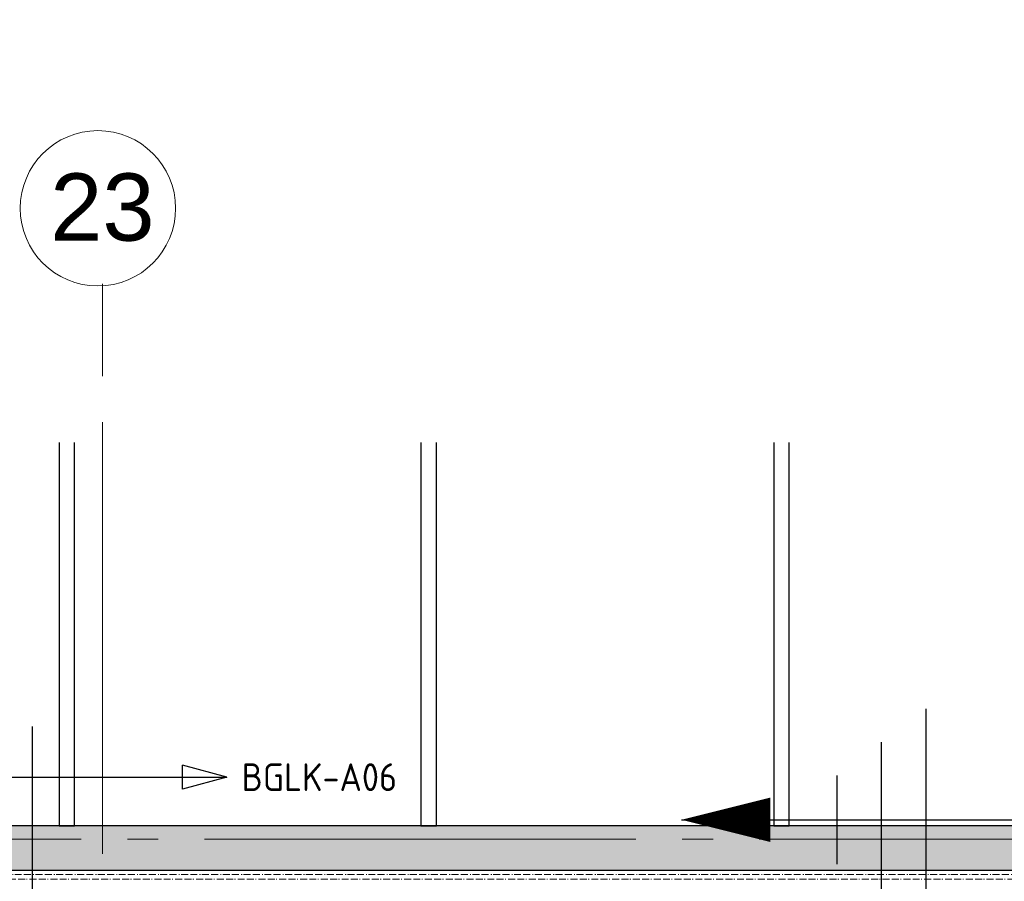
# Model space of a CAD drawing. Header units: millimetres. Extents: x -38031 to 123247, y -16330 to 129979.
# Tile 229 of 235: x 83988 to 88424, y 58850 to 62732. Entities that reach past the tile are written whole.
import ezdxf
from ezdxf.enums import TextEntityAlignment as Align

# ---------------------------------------------------------------- set-up
doc = ezdxf.new("R2010")
doc.units = ezdxf.units.MM
doc.header["$LTSCALE"] = 50
for name, pattern in [('HIDDEN2', [4.7625, 3.175, -1.5875]), ('PHANTOM', [63.5, 31.75, -6.35, 6.35, -6.35, 6.35, -6.35]), ('STYLE_07', [1.875, 0.625, -0.20828, 0.625, -0.20836, 0.06943, -0.13893]), ('STYLE_11', [5, 3.888855, -0.416718, 0.277786, -0.416641])]:
    doc.linetypes.add(name, pattern=pattern)
for name, color, linetype in [('AL$1A---_ALGEMEEN', 8, 'Continuous'), ('AM$1A---_ARCERING', 8, 'Continuous'), ('BOUWKUNDIG', 8, 'Continuous'), ('EL6121--', 3, 'Continuous'), ('EL6212--_S', 4, 'Continuous'), ('EL6511--', 3, 'Continuous'), ('Kastenscheiding', 4, 'PHANTOM')]:
    doc.layers.add(name, color=color, linetype=linetype)
doc.layers.add('stramien', color=1, linetype='STYLE_11', lineweight=15)
doc.styles.add('Arial', font='ARIAL.TTF')
doc.styles.add('BURO-018', font='iso.shx', dxfattribs={"height": 90})
doc.styles.add('BURO-035', font='ISO.shx', dxfattribs={"height": 175})

# ---------------------------------------------------------------- blocks, each defined once
blk = doc.blocks.new('E00160')
at = {"color": 0, "linetype": 'Continuous'}
for p, q in [((-17.5, 0), (-13.5, 1.072)), ((-13.5, -1.072), (-13.5, 1.072)), ((17.5, 0), (13.5, 1.072)), ((13.5, -1.072), (13.5, 1.072)), ((-17.5, 0), (17.5, 0)), ((-17.5, 0), (-13.5, -1.072)), ((17.5, 0), (13.5, -1.072))]:
    blk.add_line(p, q, dxfattribs=at)
at = {"color": 0, "linetype": 'Continuous', "style": 'BURO-035'}
for tag, p in [('E_TEXT2', (-22.5, 0)), ('E_TEXT1', (22.5, 0))]:
    blk.add_attdef(tag, text='', height=3.5, dxfattribs=at).set_placement(p, align=Align.MIDDLE)
blk = doc.blocks.new('0215A2')
at = {"color": 0, "linetype": 'Continuous'}
for p, q in [((0, -8), (0, 0)), ((-2.5, -2.5), (2.5, -2.5)), ((-1.75, -3.5), (1.75, -3.5)), ((-1, -4.5), (1, -4.5))]:
    blk.add_line(p, q, dxfattribs=at)
blk.add_lwpolyline([(0, -8, 0, 1, 0), (0, -6, 1, 1, 0)], format="xyseb", dxfattribs=at)
at = {"color": 0, "linetype": 'Continuous', "style": 'BURO-018', "flags": 1}
blk.add_attdef('E_MATCODE', text='', height=1.8, rotation=90, dxfattribs=at).set_placement((0, 0), align=Align.MIDDLE)
blk = doc.blocks.new('200254 W 210 11-06-2007')
at = {"layer": 'AM$1A---_ARCERING', "linetype": 'Continuous', "lineweight": 0}
blk.add_hatch(color=256, dxfattribs=at).paths.add_polyline_path([(52476.2, 34112.4), (52476.2, 35840), (52276.2, 35840), (52276.2, 34112.4), (45031, 34112.4), (45031, 33912.4), (64264.6, 33912.4), (64264.6, 34112.4), (61276.2, 34112.4), (61276.2, 37744.7), (61076.2, 37744.7), (61076.2, 34112.4)])
at = {"layer": 'AL$1A---_ALGEMEEN'}
for p, q in [((48036, 34112.4), (48036, 35840)), ((49666.1, 34112.4), (49666.1, 35840)), ((51256.1, 34112.4), (51256.1, 35840))]:
    blk.add_line(p, q, dxfattribs=at)
at = {"layer": 'AL$1A---_ALGEMEEN', "flags": 128}
for points in [[(52276.2, 35840), (52276.2, 34112.4), (45031, 34112.4), (45031, 33912.4), (64264.6, 33912.4)], [(47966, 35840), (47966, 34112.4), (48036, 34112.4)], [(49596.1, 35840), (49596.1, 34112.4), (49666.1, 34112.4)], [(51186.1, 35840), (51186.1, 34112.4), (51256.1, 34112.4)]]:
    blk.add_lwpolyline(points, dxfattribs=at)
at = {"layer": 'AL$1A---_ALGEMEEN', "linetype": 'STYLE_07', "lineweight": 15}
blk.add_lwpolyline([(14016, 33892.5), (63375, 33892.5), (63375, 33872.5), (14016, 33872.5)], close=True, dxfattribs=at)
at = {"layer": 'stramien', "ltscale": 10}
for p, q in [((48161, -41013.6), (48161, 36216.4)), ((13621, 34052.4), (65524.3, 34052.4))]:
    blk.add_line(p, q, dxfattribs=at)
at = {"linetype": 'Continuous'}
blk.add_wipeout([(48491, 36894.9), (48489.3, 36860.6), (48484.2, 36826.7), (48475.9, 36793.3), (48464.3, 36761), (48449.6, 36730), (48432, 36700.5), (48411.5, 36672.9), (48388.5, 36647.5), (48363, 36624.4), (48335.4, 36603.9), (48306, 36586.3), (48274.9, 36571.6), (48242.6, 36560), (48209.3, 36551.7), (48175.3, 36546.6), (48141, 36544.9), (48106.7, 36546.6), (48072.7, 36551.7), (48039.4, 36560), (48007, 36571.6), (47976, 36586.3), (47946.5, 36603.9), (47918.9, 36624.4), (47893.5, 36647.5), (47870.4, 36672.9), (47850, 36700.5), (47832.3, 36730), (47817.6, 36761), (47806, 36793.3), (47797.7, 36826.7), (47792.7, 36860.6), (47791, 36894.9), (47792.7, 36929.2), (47797.7, 36963.2), (47806, 36996.5), (47817.6, 37028.9), (47832.3, 37059.9), (47850, 37089.4), (47870.4, 37117), (47893.5, 37142.4), (47918.9, 37165.5), (47946.5, 37186), (47976, 37203.6), (48007, 37218.3), (48039.4, 37229.9), (48072.7, 37238.2), (48106.7, 37243.3), (48141, 37244.9), (48175.3, 37243.3), (48209.3, 37238.2), (48242.6, 37229.9), (48274.9, 37218.3), (48306, 37203.6), (48335.4, 37186), (48363, 37165.5), (48388.5, 37142.4), (48411.5, 37117), (48432, 37089.4), (48449.6, 37059.9), (48464.3, 37028.9), (48475.9, 36996.5), (48484.2, 36963.2), (48489.3, 36929.2)], dxfattribs=at).dxf.layer = 'stramien'
at = {"layer": 'stramien', "linetype": 'Continuous'}
blk.add_line((48161, 36553.9), (48161, 36216.4), dxfattribs=at)
blk.add_circle((48141, 36894.9), 350, dxfattribs=at)
at = {"layer": 'stramien', "insert": (48161, 37052), "char_height": 303.05, "attachment_point": 2, "line_spacing_factor": 0.967741, "style": 'Arial'}
blk.add_mtext('{\\C1;\\l23}', dxfattribs=at)

msp = doc.modelspace()

# ---------------------------------------------------------------- block references
at = {"layer": 'BOUWKUNDIG'}
msp.add_blockref('200254 W 210 11-06-2007', (36199, 24987.6), dxfattribs=at)

# ---------------------------------------------------------------- next in the draw order: linework, layer by layer
at = {"layer": 'Kastenscheiding'}
msp.add_line((84045.5, 54794.4), (84045.5, 59546.9), dxfattribs=at)

# ---------------------------------------------------------------- next in the draw order: block references
at = {"layer": 'EL6121--', "linetype": 'HIDDEN2', "xscale": 200, "yscale": 200, "zscale": 200, "rotation": 270}
msp.add_blockref('0215A2', (88570, 59127.2), dxfattribs=at)
at = {"layer": 'EL6212--_S'}
ref = msp.add_blockref('E00160', (84045.5, 59319.3), dxfattribs=dict(at, xscale=50, yscale=50, zscale=50))
ref.add_attrib('E_TEXT1', 'BGLK-A06', dxfattribs={"layer": '0', "color": 2, "linetype": 'Continuous', "height": 125, "style": 'BURO-018'}).set_placement((85337.7, 59319.3), align=Align.MIDDLE)
ref.add_attrib('E_TEXT2', 'BGLK-A2', dxfattribs={"layer": '0', "color": 2, "linetype": 'Continuous', "height": 125, "style": 'BURO-018'}).set_placement((82786.5, 59319.3), align=Align.MIDDLE)

# ---------------------------------------------------------------- next in the draw order: texts
at = {"layer": 'EL6511--', "insert": (28735, 62014.5), "char_height": 90, "width": 2500, "attachment_point": 1, "style": 'BURO-018'}
msp.add_mtext('\\pi202.14;{\\C1;4x Automatische Optische Brandmelder in \\P\\pi1044.3;loopbrug}', dxfattribs=at)

doc.saveas('drawing.dxf')
